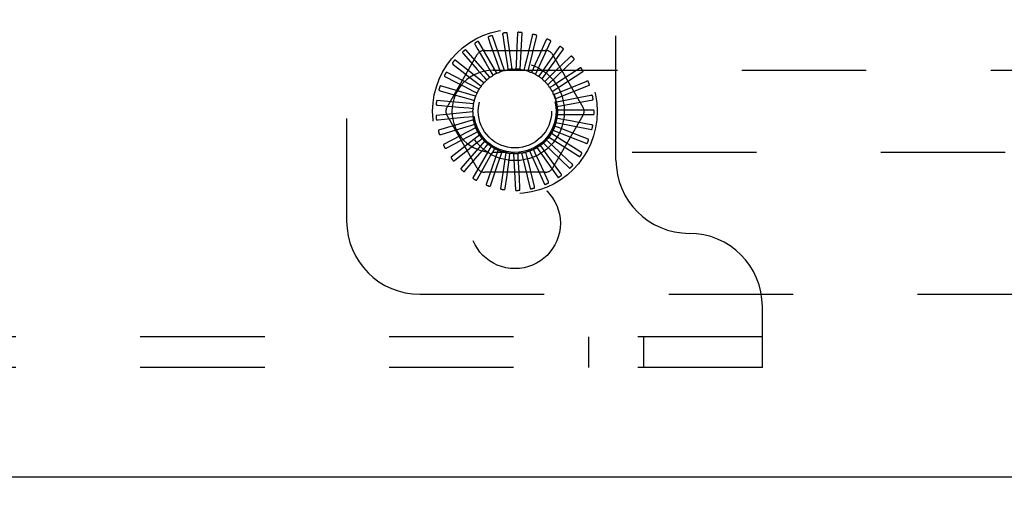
# Model space of a CAD drawing. Header units: inches. Extents: x 0 to 77.3, y 0 to 50.
# Tile 45 of 51: x 70.5 to 73.9, y 39.3 to 40.9. Entities that reach past the tile are written whole.
import ezdxf

# ---------------------------------------------------------------- set-up
doc = ezdxf.new("R2010")
doc.units = ezdxf.units.IN
doc.header["$LTSCALE"] = 4.25
doc.header["$MEASUREMENT"] = 0
doc.linetypes.add('HIDDEN', pattern=[0.2, 0.1, -0.1])
doc.layers.get('0').update_dxf_attribs({"linetype": 'CONTINUOUS'})
doc.layers.add('DEFAULT_2', color=8, linetype='HIDDEN')
doc.layers.add('DIMENSIONS', color=7, linetype='CONTINUOUS')
doc.styles.get("Standard").update_dxf_attribs({"font": 'arial.ttf'})
doc.dimstyles.new('DIMSTYLE_1', dxfattribs={"dimtxt": 0.340909, "dimasz": 0.454545, "dimexe": 0.09, "dimexo": 0.07, "dimgap": 0.0375, "dimtad": 0, "dimtih": 1, "dimtoh": 1, "dimzin": 4, "dimdsep": 46, "dimtxsty": 'Standard', "dimblk": '_FILLED', "dimblk1": '_FILLED', "dimblk2": '_FILLED', "dimcen": 0.09, "dimadec": 3, "dimazin": 1, "dimtfac": 1, "dimtdec": 3, "dimtofl": 0, "dimtmove": 0, "dimatfit": 3, "dimldrblk": '_FILLED', "dimfxl": 0, "dimtolj": 1, "dimtzin": 4, "dimarcsym": 0})

# ---------------------------------------------------------------- blocks, each defined once
blk = doc.blocks.new('_FILLED')
at = {"color": 0, "linetype": 'ByBlock'}
blk.add_solid([(0, 0), (-1, 0.2), (-1, -0.2)], dxfattribs=at)
blk = doc.blocks.new('*D10')
at = {"layer": 'DIMENSIONS', "color": 2, "linetype": 'Continuous'}
for p, q in [((65.556, 42.1049), (76.4932, 42.1049)), ((76.0841, 42.1049), (76.0841, 41.0708)), ((76.0841, 39.3549), (76.0841, 40.389)), ((75.421, 39.3549), (76.4932, 39.3549))]:
    blk.add_line(p, q, dxfattribs=at)
at = {"layer": 'DIMENSIONS', "color": 2, "linetype": 'Continuous', "xscale": 0.4545454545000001, "yscale": 0.4545454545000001, "zscale": 0.4545454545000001}
for p, rotation in [((76.0841, 42.1049), 90), ((76.0841, 39.3549), 270)]:
    blk.add_blockref('_FILLED', p, dxfattribs=dict(at, rotation=rotation))
at = {"layer": 'DIMENSIONS', "color": 2, "linetype": 'Continuous', "insert": (76.0841, 40.9004), "char_height": 0.34091, "width": 0.926411, "attachment_point": 2, "line_spacing_factor": 0.9}
blk.add_mtext('2.75', dxfattribs=at)
blk = doc.blocks.new('*D12')
at = {"layer": 'DIMENSIONS', "color": 2, "linetype": 'Continuous'}
for p, q in [((65.2378, 41.7867), (65.2378, 37.3327)), ((75.2378, 39.1797), (75.2378, 37.3327)), ((65.2378, 37.7418), (69.4717, 37.7418)), ((75.2378, 37.7418), (71.0039, 37.7418))]:
    blk.add_line(p, q, dxfattribs=at)
at = {"layer": 'DIMENSIONS', "color": 2, "linetype": 'Continuous', "xscale": 0.4545454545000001, "yscale": 0.4545454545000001, "zscale": 0.4545454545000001, "rotation": 180}
blk.add_blockref('_FILLED', (65.2378, 37.7418), dxfattribs=at)
at = {"layer": 'DIMENSIONS', "color": 2, "linetype": 'Continuous', "xscale": 0.4545454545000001, "yscale": 0.4545454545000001, "zscale": 0.4545454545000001}
blk.add_blockref('_FILLED', (75.2378, 37.7418), dxfattribs=at)
at = {"layer": 'DIMENSIONS', "color": 2, "linetype": 'Continuous', "insert": (70.2378, 37.9123), "char_height": 0.34091, "width": 1.191281, "attachment_point": 2, "line_spacing_factor": 0.9}
blk.add_mtext('10.00', dxfattribs=at)

msp = doc.modelspace()

# ---------------------------------------------------------------- linework, layer by layer
at = {"color": 3, "linetype": 'Continuous'}
msp.add_line((75.162798, 39.354909), (55.312798, 39.354909), dxfattribs=at)
at = {"layer": 'DEFAULT_2', "color": 8, "linetype": 'HIDDEN'}
for p, q in [((71.662798, 43.979909), (71.662798, 40.229909)), ((72.582798, 40.437909), (72.582798, 43.771909)), ((72.195852, 40.866156), (72.198624, 40.847813)), ((72.228647, 40.74887), (72.210862, 40.872566)), ((72.246051, 40.869373), (72.245302, 40.850837)), ((72.256057, 40.748), (72.262003, 40.872827)), ((72.101761, 40.831852), (72.111152, 40.815854)), ((72.175797, 40.735156), (72.113313, 40.843383)), ((72.147168, 40.853496), (72.153362, 40.83601)), ((72.153362, 40.83601), (72.171229, 40.785532)), ((72.201567, 40.744536), (72.160694, 40.862632)), ((72.198624, 40.847813), (72.206616, 40.794866)), ((72.245302, 40.850837), (72.243129, 40.797335)), ((72.282807, 40.741958), (72.312269, 40.863405)), ((72.295952, 40.863032), (72.283458, 40.809884)), ((72.30793, 40.730964), (72.359844, 40.844639)), ((72.343751, 40.847361), (72.321425, 40.797539)), ((72.005655, 40.619492), (72.109096, 40.798659)), ((72.06127, 40.802006), (72.085534, 40.774405)), ((72.152268, 40.721069), (72.070431, 40.815514)), ((72.111152, 40.815854), (72.138249, 40.76967)), ((72.134356, 40.813242), (72.341239, 40.813242)), ((72.330519, 40.715413), (72.403008, 40.81721)), ((72.387721, 40.822928), (72.346316, 40.763906)), ((72.366499, 40.798659), (72.46994, 40.619492)), ((72.027159, 40.765036), (72.056209, 40.742526)), ((72.131831, 40.702783), (72.033598, 40.780034)), ((72.085534, 40.774405), (72.108867, 40.747853)), ((72.138249, 40.76967), (72.155441, 40.740342)), ((72.171229, 40.785532), (72.18256, 40.753481)), ((72.206616, 40.794866), (72.211676, 40.76125)), ((72.243129, 40.797335), (72.241735, 40.763368)), ((72.349756, 40.695868), (72.440201, 40.782107)), ((72.426272, 40.790615), (72.374445, 40.740495)), ((72.115223, 40.68096), (72.004146, 40.738224)), ((72.056209, 40.742526), (72.084144, 40.72087)), ((72.108867, 40.747853), (72.131298, 40.722309)), ((72.155441, 40.740342), (72.162638, 40.728033)), ((72.162798, 40.745409), (74.762798, 40.745409)), ((72.18256, 40.753481), (72.187298, 40.740032)), ((72.211676, 40.76125), (72.213782, 40.747147)), ((72.241735, 40.763368), (72.241135, 40.749122)), ((72.271653, 40.759759), (72.268367, 40.745884)), ((72.300347, 40.750554), (72.294494, 40.737551)), ((72.32678, 40.736084), (72.318572, 40.724424)), ((72.346316, 40.763906), (72.32678, 40.736084)), ((72.374445, 40.740495), (72.349997, 40.716874)), ((72.364947, 40.673036), (72.470078, 40.7406)), ((72.458011, 40.75159), (72.397635, 40.712184)), ((72.000661, 40.722279), (72.033446, 40.705673)), ((72.033446, 40.705673), (72.064975, 40.689695)), ((72.084144, 40.72087), (72.111005, 40.700032)), ((72.111005, 40.700032), (72.122261, 40.691279)), ((72.131298, 40.722309), (72.140695, 40.711584)), ((72.349997, 40.716874), (72.339731, 40.706977)), ((72.397635, 40.712184), (72.369159, 40.693617)), ((72.481791, 40.707264), (72.415049, 40.679996)), ((71.982734, 40.675279), (72.018069, 40.665178)), ((72.103045, 40.656389), (71.983138, 40.691596)), ((72.018069, 40.665178), (72.052053, 40.655456)), ((72.064975, 40.689695), (72.095294, 40.674317)), ((72.095294, 40.674317), (72.108004, 40.667853)), ((72.369159, 40.693617), (72.357206, 40.685842)), ((72.383573, 40.667153), (72.370364, 40.661781)), ((72.375543, 40.647742), (72.49156, 40.694188)), ((72.415049, 40.679996), (72.383573, 40.667153)), ((72.095738, 40.629956), (71.971335, 40.641835)), ((72.052053, 40.655456), (72.084733, 40.646094)), ((72.084733, 40.646094), (72.098437, 40.642152)), ((72.392718, 40.63844), (72.378732, 40.635665)), ((72.38116, 40.620899), (72.50387, 40.64455)), ((72.426056, 40.645094), (72.392718, 40.63844)), ((72.460717, 40.652025), (72.426056, 40.645094)), ((72.496752, 40.659238), (72.460717, 40.652025)), ((72.093565, 40.602618), (71.969162, 40.590739)), ((71.974026, 40.625737), (72.010634, 40.622505)), ((72.010634, 40.622505), (72.045843, 40.61939)), ((72.045843, 40.61939), (72.079705, 40.616382)), ((72.079705, 40.616382), (72.093907, 40.615105)), ((72.396265, 40.608515), (72.382006, 40.608437)), ((72.430259, 40.60874), (72.396265, 40.608515)), ((72.483804, 40.609115), (72.430259, 40.60874)), ((72.502355, 40.609249), (72.483804, 40.609115)), ((71.974851, 40.575441), (72.029161, 40.581017)), ((72.096604, 40.575364), (71.976698, 40.540156)), ((72.109096, 40.411159), (72.005655, 40.590326)), ((72.080391, 40.586256), (72.094578, 40.587689)), ((72.46994, 40.590326), (72.366499, 40.411159)), ((72.376833, 40.566472), (72.499544, 40.542821)), ((72.394083, 40.57846), (72.380067, 40.581082)), ((72.381595, 40.593479), (72.506564, 40.593479)), ((72.427506, 40.572247), (72.394083, 40.57846)), ((72.480155, 40.562482), (72.427506, 40.572247)), ((71.985179, 40.526211), (72.037453, 40.541965)), ((72.104748, 40.549177), (71.993671, 40.491913)), ((72.086765, 40.556803), (72.100425, 40.560896)), ((72.098599, 40.52909), (72.111237, 40.535693)), ((72.113548, 40.533174), (72.113668, 40.532932)), ((72.373058, 40.522269), (72.361021, 40.529912)), ((72.367046, 40.540854), (72.483064, 40.494407)), ((72.386254, 40.549361), (72.372987, 40.554588)), ((72.417896, 40.536935), (72.386254, 40.549361)), ((72.467746, 40.517382), (72.417896, 40.536935)), ((72.498395, 40.559102), (72.480155, 40.562482)), ((72.004638, 40.479825), (72.052986, 40.505187)), ((72.117699, 40.525004), (72.019467, 40.447753)), ((72.134992, 40.503719), (72.053155, 40.409274)), ((72.115463, 40.504116), (72.126623, 40.512992)), ((72.333981, 40.497405), (72.424425, 40.411167)), ((72.354974, 40.498164), (72.344601, 40.507948)), ((72.352588, 40.517551), (72.457719, 40.449987)), ((72.401778, 40.504079), (72.373058, 40.522269)), ((72.447026, 40.475446), (72.401778, 40.504079)), ((72.485017, 40.510612), (72.467746, 40.517382)), ((72.032524, 40.437959), (72.075198, 40.472013)), ((72.156, 40.486092), (72.093516, 40.377865)), ((72.136749, 40.482786), (72.146028, 40.493613)), ((72.179965, 40.472759), (72.139091, 40.354663)), ((72.161687, 40.465869), (72.168749, 40.478257)), ((74.762798, 40.464409), (72.162798, 40.464409)), ((72.206019, 40.464202), (72.188234, 40.340505)), ((72.189376, 40.453978), (72.193966, 40.467478)), ((72.260591, 40.46247), (72.290054, 40.341024)), ((72.278662, 40.451759), (72.275225, 40.465598)), ((72.287136, 40.469358), (72.33905, 40.355682)), ((72.306908, 40.46226), (72.300913, 40.475198)), ((72.321234, 40.431431), (72.306908, 40.46226)), ((72.311898, 40.481145), (72.384387, 40.379348)), ((72.332655, 40.477917), (72.32432, 40.489487)), ((72.418743, 40.438189), (72.392481, 40.462878)), ((72.462703, 40.465529), (72.447026, 40.475446)), ((72.067829, 40.402128), (72.103288, 40.443643)), ((72.17847, 40.42178), (72.189376, 40.453978)), ((72.214199, 40.413861), (72.218815, 40.447542)), ((72.218815, 40.447542), (72.220767, 40.461667)), ((72.233223, 40.46073), (72.239169, 40.335903)), ((72.24894, 40.446793), (72.248183, 40.461032)), ((72.250782, 40.412848), (72.24894, 40.446793)), ((72.286895, 40.418776), (72.278662, 40.451759)), ((72.33614, 40.399381), (72.321234, 40.431431)), ((72.394791, 40.391924), (72.362806, 40.436171)), ((72.432261, 40.425484), (72.418743, 40.438189)), ((72.109277, 40.373626), (72.136238, 40.421101)), ((72.341239, 40.396576), (72.134356, 40.396576)), ((72.15537, 40.353483), (72.17847, 40.42178)), ((72.209412, 40.37884), (72.214199, 40.413861)), ((72.252709, 40.377553), (72.250782, 40.412848)), ((72.295467, 40.384484), (72.286895, 40.418776)), ((72.351646, 40.366062), (72.33614, 40.399381)), ((72.204443, 40.342427), (72.209412, 40.37884)), ((72.25472, 40.340858), (72.252709, 40.377553)), ((72.304387, 40.348832), (72.295467, 40.384484)), ((71.912798, 39.979909), (75.162798, 39.979909)), ((73.082798, 39.729909), (73.082798, 39.937909)), ((73.082798, 39.833909), (57.392798, 39.833909)), ((72.489048, 39.833909), (72.489048, 39.729909)), ((72.676548, 39.833909), (72.676548, 39.729909)), ((73.082798, 39.729909), (57.392798, 39.729909))]:
    msp.add_line(p, q, dxfattribs=at)
for points in [[(72.197708, 40.872189), (72.19726, 40.872076), (72.196869, 40.871892), (72.196536, 40.871633), (72.19626, 40.871314), (72.196044, 40.870949), (72.19588, 40.870538), (72.195762, 40.870085), (72.195686, 40.869596), (72.195647, 40.869076), (72.19564, 40.86853), (72.19566, 40.867964), (72.195704, 40.867378), (72.195767, 40.866775), (72.195852, 40.866156)], [(72.210862, 40.872566), (72.210805, 40.87273), (72.210713, 40.872871), (72.210581, 40.872989), (72.210421, 40.873088), (72.210241, 40.87317), (72.210045, 40.873238), (72.209837, 40.873294), (72.209617, 40.873339), (72.209385, 40.873376), (72.209144, 40.873404), (72.208892, 40.873426), (72.208632, 40.87344), (72.208363, 40.873448), (72.208086, 40.87345), (72.207799, 40.873446), (72.207501, 40.873436), (72.207191, 40.873419), (72.206869, 40.873396), (72.206533, 40.873365), (72.206183, 40.873326)], [(72.249016, 40.874946), (72.248555, 40.87492), (72.248136, 40.874813), (72.247759, 40.874622), (72.247428, 40.874361), (72.247147, 40.874043), (72.246908, 40.873671), (72.246707, 40.873248), (72.246539, 40.872782), (72.246403, 40.872279), (72.246293, 40.871745), (72.246205, 40.871185), (72.246137, 40.870601), (72.246085, 40.869997), (72.246051, 40.869373)], [(72.262003, 40.872827), (72.261979, 40.872998), (72.261915, 40.873155), (72.261808, 40.873295), (72.261669, 40.873423), (72.261508, 40.873537), (72.261328, 40.873641), (72.261134, 40.873735), (72.260927, 40.873821), (72.260706, 40.873901), (72.260474, 40.873975), (72.260232, 40.874044), (72.259979, 40.874107), (72.259717, 40.874166), (72.259444, 40.87422), (72.259162, 40.874271), (72.258867, 40.874317), (72.258561, 40.874359), (72.258239, 40.874397), (72.257901, 40.87443), (72.257547, 40.874458)], [(72.299917, 40.867943), (72.29946, 40.868004), (72.299029, 40.867979), (72.298623, 40.867863), (72.298248, 40.867669), (72.297912, 40.86741), (72.297607, 40.86709), (72.297329, 40.866713), (72.297077, 40.866287), (72.296848, 40.865819), (72.296638, 40.865315), (72.296446, 40.864782), (72.296269, 40.864221), (72.296104, 40.863638), (72.295952, 40.863032)], [(72.312269, 40.863405), (72.312278, 40.863577), (72.312245, 40.863743), (72.312166, 40.863901), (72.312054, 40.864052), (72.311918, 40.864195), (72.31176, 40.864331), (72.311588, 40.864461), (72.311401, 40.864584), (72.3112, 40.864705), (72.310986, 40.864821), (72.31076, 40.864934), (72.310524, 40.865045), (72.310278, 40.865152), (72.310021, 40.865257), (72.309753, 40.86536), (72.309472, 40.865461), (72.309173, 40.865562), (72.308871, 40.865659), (72.30858, 40.865745), (72.308296, 40.865824)], [(72.101242, 40.838144), (72.100868, 40.837872), (72.100573, 40.837556), (72.10036, 40.837192), (72.100222, 40.836793), (72.100158, 40.836373), (72.100158, 40.835931), (72.100217, 40.835467), (72.100329, 40.834984), (72.100486, 40.834487), (72.100682, 40.833978), (72.100911, 40.833459), (72.101169, 40.832932), (72.101452, 40.832396), (72.101761, 40.831852)], [(72.113313, 40.843383), (72.1132, 40.843513), (72.113062, 40.84361), (72.112896, 40.843671), (72.11271, 40.843703), (72.112513, 40.843712), (72.112305, 40.843702), (72.112091, 40.843677), (72.11187, 40.843637), (72.111642, 40.843585), (72.111406, 40.843522), (72.111165, 40.843448), (72.110918, 40.843365), (72.110666, 40.843273), (72.110407, 40.843171), (72.110142, 40.843061), (72.10987, 40.842941), (72.109588, 40.84281), (72.109298, 40.842669), (72.108998, 40.842515), (72.108689, 40.842349)], [(72.14785, 40.859772), (72.147431, 40.859576), (72.147082, 40.859322), (72.146804, 40.859004), (72.146593, 40.858639), (72.14645, 40.858239), (72.146367, 40.857805), (72.146337, 40.857338), (72.146355, 40.856843), (72.146415, 40.856325), (72.146512, 40.855788), (72.146638, 40.855236), (72.146792, 40.854668), (72.146968, 40.854089), (72.147168, 40.853496)], [(72.160694, 40.862632), (72.160608, 40.862782), (72.16049, 40.862903), (72.160339, 40.862994), (72.160163, 40.86306), (72.159971, 40.863107), (72.159765, 40.863136), (72.15955, 40.863152), (72.159325, 40.863155), (72.159091, 40.863147), (72.158848, 40.863129), (72.158597, 40.863103), (72.158339, 40.863068), (72.158074, 40.863025), (72.157801, 40.862974), (72.15752, 40.862916), (72.157229, 40.862849), (72.156923, 40.862773), (72.156616, 40.862691), (72.156324, 40.862606), (72.15604, 40.862518)], [(72.348575, 40.851433), (72.348137, 40.85158), (72.347709, 40.851637), (72.347288, 40.851599), (72.346883, 40.85148), (72.346504, 40.85129), (72.346144, 40.851033), (72.3458, 40.850715), (72.345472, 40.850345), (72.345158, 40.849929), (72.344857, 40.849473), (72.344567, 40.848986), (72.344287, 40.848469), (72.344015, 40.847928), (72.343751, 40.847361)], [(72.359844, 40.844639), (72.359885, 40.844807), (72.359884, 40.844976), (72.359837, 40.845147), (72.359755, 40.845316), (72.359649, 40.845482), (72.35952, 40.845646), (72.359375, 40.845805), (72.359214, 40.845962), (72.35904, 40.846118), (72.358852, 40.846273), (72.358652, 40.846427), (72.358441, 40.84658), (72.358219, 40.846732), (72.357987, 40.846884), (72.357743, 40.847035), (72.357487, 40.847188), (72.357217, 40.847341), (72.356934, 40.847496), (72.356635, 40.847651), (72.35632, 40.847807)], [(72.05957, 40.808085), (72.059254, 40.807748), (72.059024, 40.807382), (72.058884, 40.806984), (72.058824, 40.806566), (72.05884, 40.806142), (72.058924, 40.805708), (72.05907, 40.805263), (72.059271, 40.804811), (72.059519, 40.804352), (72.059808, 40.80389), (72.060131, 40.803423), (72.060485, 40.802954), (72.060864, 40.802482), (72.06127, 40.802006)], [(72.070431, 40.815514), (72.070295, 40.815621), (72.070141, 40.81569), (72.069967, 40.815718), (72.069779, 40.815715), (72.069583, 40.815687), (72.069381, 40.815637), (72.069176, 40.815572), (72.068966, 40.815491), (72.068752, 40.815397), (72.068533, 40.81529), (72.06831, 40.815172), (72.068083, 40.815044), (72.067853, 40.814905), (72.067618, 40.814757), (72.067379, 40.814598), (72.067134, 40.814428), (72.066882, 40.814248), (72.066624, 40.814054), (72.066356, 40.813844), (72.066081, 40.81362)], [(72.283458, 40.809884), (72.275514, 40.776139), (72.271653, 40.759759)], [(72.393228, 40.826013), (72.392826, 40.826241), (72.392416, 40.826378), (72.391996, 40.82642), (72.391576, 40.82638), (72.391167, 40.826264), (72.390765, 40.82608), (72.390367, 40.825834), (72.389975, 40.825532), (72.389588, 40.825183), (72.389207, 40.824793), (72.38883, 40.824369), (72.388457, 40.823915), (72.388087, 40.823435), (72.387721, 40.822928)], [(72.403008, 40.81721), (72.40308, 40.817367), (72.403111, 40.817533), (72.403097, 40.817709), (72.403049, 40.817891), (72.402975, 40.818074), (72.40288, 40.818259), (72.402768, 40.818443), (72.40264, 40.818628), (72.402498, 40.818814), (72.402343, 40.819002), (72.402175, 40.819191), (72.401997, 40.819381), (72.401808, 40.819572), (72.401609, 40.819765), (72.401398, 40.81996), (72.401175, 40.820158), (72.400936, 40.820363), (72.400691, 40.820565), (72.400452, 40.820755), (72.400216, 40.820935)], [(72.02434, 40.770684), (72.024093, 40.770293), (72.023937, 40.76989), (72.023874, 40.769472), (72.023895, 40.769051), (72.023991, 40.768638), (72.024155, 40.768227), (72.024383, 40.767818), (72.024665, 40.767412), (72.024996, 40.767009), (72.025367, 40.766609), (72.025772, 40.766212), (72.026209, 40.765818), (72.02667, 40.765426), (72.027159, 40.765036)], [(72.033598, 40.780034), (72.033445, 40.780113), (72.03328, 40.780152), (72.033104, 40.780147), (72.03292, 40.780107), (72.032733, 40.780043), (72.032544, 40.779956), (72.032355, 40.779853), (72.032164, 40.779734), (72.031971, 40.779601), (72.031777, 40.779455), (72.03158, 40.779297), (72.031381, 40.779127), (72.031182, 40.778948), (72.030979, 40.778758), (72.030774, 40.778557), (72.030566, 40.778344), (72.03035, 40.778114), (72.030136, 40.777879), (72.029936, 40.77765), (72.029746, 40.777424)], [(72.321425, 40.797539), (72.307238, 40.765907), (72.300347, 40.750554)], [(72.432263, 40.792602), (72.431911, 40.792902), (72.431535, 40.793114), (72.43113, 40.793235), (72.43071, 40.793275), (72.430287, 40.793239), (72.429858, 40.793134), (72.42942, 40.792967), (72.428978, 40.792745), (72.428532, 40.792476), (72.428084, 40.792165), (72.427633, 40.79182), (72.427181, 40.791444), (72.426727, 40.791043), (72.426272, 40.790615)], [(72.440201, 40.782107), (72.440301, 40.782248), (72.440363, 40.782405), (72.440382, 40.78258), (72.44037, 40.782768), (72.440332, 40.782962), (72.440273, 40.783162), (72.440198, 40.783363), (72.440108, 40.783569), (72.440003, 40.783779), (72.439886, 40.783992), (72.439758, 40.78421), (72.439619, 40.78443), (72.43947, 40.784654), (72.43931, 40.784881), (72.43914, 40.785112), (72.438959, 40.785349), (72.438766, 40.785592), (72.43856, 40.78584), (72.43834, 40.786096), (72.438105, 40.786359)], [(72.004146, 40.738224), (72.00398, 40.738273), (72.003811, 40.73828), (72.003639, 40.738241), (72.003466, 40.738168), (72.003294, 40.738069), (72.003125, 40.737948), (72.002959, 40.737811), (72.002795, 40.737658), (72.00263, 40.737491), (72.002467, 40.737311), (72.002303, 40.737118), (72.002141, 40.736915), (72.001978, 40.736701), (72.001816, 40.736476), (72.001653, 40.736239), (72.001488, 40.735991), (72.001322, 40.735729), (72.001154, 40.735453), (72.000985, 40.735161), (72.000814, 40.734854)], [(72.175797, 40.735156), (72.17789, 40.735921), (72.179991, 40.736653), (72.182101, 40.737352), (72.184219, 40.738018)], [(72.187298, 40.740032), (72.186872, 40.739579), (72.186407, 40.739172), (72.185897, 40.738805), (72.185357, 40.738487), (72.1848, 40.738226), (72.184219, 40.738018)], [(72.201567, 40.744536), (72.203767, 40.744891), (72.205969, 40.745212), (72.208172, 40.745499), (72.210378, 40.745753)], [(72.213782, 40.747147), (72.213278, 40.746784), (72.212745, 40.746471), (72.212175, 40.746207), (72.211585, 40.745997), (72.210988, 40.745846), (72.210378, 40.745753)], [(72.228647, 40.74887), (72.230874, 40.748802), (72.233096, 40.7487), (72.235315, 40.748565), (72.237529, 40.748397)], [(72.241135, 40.749122), (72.240571, 40.74886), (72.239988, 40.748654), (72.239379, 40.748503), (72.23876, 40.748408), (72.238145, 40.748373), (72.237529, 40.748397)], [(72.256057, 40.748), (72.258231, 40.747512), (72.260394, 40.746991), (72.262547, 40.746439), (72.264689, 40.745855)], [(72.268367, 40.745884), (72.267764, 40.745734), (72.267152, 40.745642), (72.266526, 40.745609), (72.2659, 40.745633), (72.265289, 40.745715), (72.264689, 40.745854)], [(72.282807, 40.741958), (72.284849, 40.741068), (72.286875, 40.740147), (72.288884, 40.739198), (72.290877, 40.738218)], [(72.294494, 40.737551), (72.293874, 40.737518), (72.293256, 40.737543), (72.292634, 40.737629), (72.292024, 40.737772), (72.29144, 40.737968), (72.290877, 40.738218)], [(72.30793, 40.730964), (72.309767, 40.729702), (72.311582, 40.728415), (72.313375, 40.727103), (72.315147, 40.725764)], [(72.46427, 40.752407), (72.463981, 40.752768), (72.463652, 40.753047), (72.463278, 40.753243), (72.462872, 40.753362), (72.46245, 40.753406), (72.462009, 40.753385), (72.461548, 40.753304), (72.461071, 40.75317), (72.460582, 40.752989), (72.460083, 40.752769), (72.459576, 40.752516), (72.459061, 40.752232), (72.458539, 40.751924), (72.458011, 40.75159)], [(72.470078, 40.7406), (72.470203, 40.740719), (72.470293, 40.740861), (72.470346, 40.74103), (72.470369, 40.741217), (72.470369, 40.741415), (72.470349, 40.741622), (72.470313, 40.741834), (72.470263, 40.742053), (72.470201, 40.742279), (72.470126, 40.742511), (72.470041, 40.742748), (72.469946, 40.742991), (72.469842, 40.743239), (72.469728, 40.743492), (72.469605, 40.743751), (72.469472, 40.744018), (72.469329, 40.744293), (72.469174, 40.744576), (72.469005, 40.74487), (72.468823, 40.745174)], [(71.996824, 40.727291), (71.996656, 40.72686), (71.996579, 40.726435), (71.996596, 40.726013), (71.996696, 40.725603), (71.996868, 40.725216), (71.997108, 40.724844), (71.997409, 40.724485), (71.997763, 40.724139), (71.998164, 40.723806), (71.998604, 40.723484), (71.999077, 40.723171), (71.99958, 40.722867), (72.000107, 40.722569), (72.000661, 40.722279)], [(72.131831, 40.702783), (72.133489, 40.704271), (72.135168, 40.705731), (72.136867, 40.707164), (72.138585, 40.70857)], [(72.140695, 40.711584), (72.140468, 40.711005), (72.140187, 40.710454), (72.139851, 40.709924), (72.139468, 40.709428), (72.139047, 40.708979), (72.138585, 40.70857)], [(72.152268, 40.721069), (72.154179, 40.722216), (72.156103, 40.723332), (72.158042, 40.724418), (72.159996, 40.725473)], [(72.162638, 40.728033), (72.162305, 40.727508), (72.161926, 40.727019), (72.161495, 40.726563), (72.161025, 40.726149), (72.160527, 40.725787), (72.159996, 40.725473)], [(72.318572, 40.724424), (72.317957, 40.724509), (72.317355, 40.724651), (72.316761, 40.724853), (72.316189, 40.725108), (72.315652, 40.725411), (72.315147, 40.725764)], [(72.330519, 40.715413), (72.332084, 40.713827), (72.333622, 40.71222), (72.335135, 40.710591), (72.336621, 40.708941)], [(72.339731, 40.706977), (72.339143, 40.707177), (72.338578, 40.707431), (72.338033, 40.707741), (72.33752, 40.7081), (72.337051, 40.708499), (72.336621, 40.708941)], [(72.488092, 40.706882), (72.487876, 40.707291), (72.487606, 40.707627), (72.487275, 40.70789), (72.4869, 40.708083), (72.486494, 40.708207), (72.486056, 40.708269), (72.485588, 40.708277), (72.485095, 40.708236), (72.484581, 40.708151), (72.484049, 40.708029), (72.483503, 40.707876), (72.482944, 40.707696), (72.482373, 40.707492), (72.481791, 40.707264)], [(72.49156, 40.694188), (72.491705, 40.694281), (72.491821, 40.694404), (72.491905, 40.69456), (72.491963, 40.694739), (72.492, 40.694933), (72.492019, 40.69514), (72.492025, 40.695356), (72.492017, 40.69558), (72.491998, 40.695814), (72.491969, 40.696055), (72.49193, 40.696305), (72.491883, 40.696561), (72.491828, 40.696824), (72.491764, 40.697094), (72.491692, 40.697372), (72.491612, 40.697659), (72.491521, 40.697962), (72.491425, 40.698264), (72.491327, 40.698551), (72.491226, 40.698829)], [(71.978018, 40.679474), (71.977934, 40.67902), (71.977939, 40.678588), (71.978036, 40.678177), (71.978212, 40.677793), (71.978454, 40.677445), (71.97876, 40.677126), (71.979123, 40.67683), (71.979536, 40.676558), (71.979993, 40.676307), (71.980486, 40.676074), (71.98101, 40.675856), (71.981561, 40.675652), (71.982135, 40.67546), (71.982734, 40.675279)], [(71.983138, 40.691596), (71.982966, 40.691613), (71.982799, 40.691588), (71.982637, 40.691517), (71.982481, 40.691412), (71.982332, 40.691283), (71.982188, 40.691132), (71.982051, 40.690966), (71.981918, 40.690785), (71.981789, 40.690589), (71.981662, 40.690381), (71.981538, 40.690162), (71.981417, 40.689931), (71.981298, 40.68969), (71.981181, 40.689438), (71.981066, 40.689175), (71.980951, 40.6889), (71.980836, 40.688607), (71.980725, 40.688309), (71.980624, 40.688022), (71.980531, 40.68774)], [(72.103045, 40.656389), (72.104032, 40.658386), (72.105048, 40.660366), (72.106092, 40.662327), (72.107165, 40.664271)], [(72.108004, 40.667853), (72.108007, 40.667232), (72.107952, 40.666616), (72.107837, 40.665999), (72.107666, 40.665396), (72.107442, 40.664822), (72.107165, 40.664271)], [(72.115223, 40.68096), (72.11657, 40.682735), (72.117942, 40.684487), (72.119338, 40.686215), (72.12076, 40.687921)], [(72.122261, 40.691279), (72.122148, 40.690668), (72.121977, 40.690074), (72.121747, 40.68949), (72.121465, 40.688931), (72.121136, 40.688409), (72.12076, 40.687921)], [(72.349756, 40.695868), (72.350991, 40.694017), (72.352198, 40.692148), (72.353375, 40.690262), (72.354523, 40.688359)], [(72.357206, 40.685842), (72.356666, 40.686149), (72.356159, 40.686505), (72.355683, 40.686913), (72.355247, 40.687363), (72.354862, 40.687843), (72.354523, 40.688359)], [(72.364947, 40.673036), (72.365811, 40.670982), (72.366642, 40.668918), (72.36744, 40.666844), (72.368207, 40.66476)], [(72.370364, 40.661781), (72.369892, 40.662185), (72.369463, 40.66263), (72.369072, 40.663121), (72.368729, 40.663646), (72.368442, 40.66419), (72.368207, 40.66476)], [(71.971335, 40.641835), (71.971162, 40.641819), (71.971003, 40.641763), (71.970858, 40.641662), (71.970724, 40.64153), (71.970602, 40.641375), (71.97049, 40.641199), (71.970386, 40.64101), (71.97029, 40.640807), (71.9702, 40.640591), (71.970115, 40.640363), (71.970035, 40.640124), (71.96996, 40.639874), (71.969889, 40.639615), (71.969821, 40.639346), (71.969758, 40.639066), (71.969697, 40.638774), (71.96964, 40.638469), (71.969587, 40.638151), (71.969538, 40.637818), (71.969494, 40.63747)], [(72.095738, 40.629956), (72.096329, 40.632104), (72.096951, 40.63424), (72.097605, 40.636364), (72.098291, 40.638476)], [(72.098437, 40.642152), (72.098558, 40.641542), (72.098621, 40.640927), (72.098624, 40.6403), (72.09857, 40.639675), (72.098459, 40.63907), (72.098291, 40.638476)], [(72.375543, 40.647742), (72.376002, 40.645562), (72.376427, 40.643378), (72.376819, 40.64119), (72.377177, 40.638999)], [(72.378732, 40.635665), (72.378345, 40.636151), (72.378007, 40.636669), (72.377717, 40.637225), (72.377479, 40.637805), (72.3773, 40.638394), (72.377177, 40.638999)], [(72.502867, 40.65767), (72.502733, 40.658113), (72.502531, 40.658494), (72.502256, 40.658815), (72.501924, 40.659076), (72.501549, 40.659274), (72.501131, 40.659418), (72.500673, 40.659514), (72.500181, 40.659567), (72.49966, 40.659581), (72.499114, 40.659562), (72.498549, 40.659516), (72.497966, 40.659444), (72.497367, 40.659352), (72.496752, 40.659238)], [(72.50387, 40.64455), (72.504031, 40.644614), (72.504168, 40.644713), (72.504279, 40.64485), (72.50437, 40.645015), (72.504443, 40.645198), (72.504502, 40.645398), (72.504548, 40.645608), (72.504582, 40.64583), (72.504608, 40.646063), (72.504625, 40.646306), (72.504635, 40.646558), (72.504637, 40.646819), (72.504632, 40.647088), (72.504621, 40.647365), (72.504603, 40.647651), (72.504579, 40.647948), (72.504548, 40.648257), (72.504509, 40.648578), (72.504462, 40.648911), (72.504406, 40.649257)], [(71.9686, 40.628965), (71.968605, 40.628502), (71.968691, 40.628078), (71.968864, 40.627693), (71.969109, 40.627349), (71.969413, 40.627053), (71.969774, 40.626797), (71.970186, 40.626576), (71.970644, 40.626387), (71.971139, 40.626227), (71.971668, 40.626091), (71.972223, 40.625977), (71.972803, 40.625881), (71.973404, 40.625801), (71.974026, 40.625737)], [(72.093565, 40.602618), (72.093738, 40.60484), (72.093946, 40.607055), (72.094186, 40.609264), (72.09446, 40.611468)], [(72.093907, 40.615105), (72.094142, 40.614529), (72.094319, 40.613937), (72.094442, 40.613321), (72.094506, 40.612698), (72.094512, 40.612082), (72.09446, 40.611468)], [(72.38116, 40.620899), (72.381198, 40.618672), (72.381202, 40.616447), (72.381173, 40.614224), (72.38111, 40.612005)], [(72.382006, 40.608437), (72.381717, 40.608988), (72.381484, 40.609561), (72.381304, 40.610162), (72.38118, 40.610776), (72.381116, 40.611388), (72.38111, 40.612005)], [(72.508062, 40.606552), (72.508014, 40.607012), (72.507888, 40.607425), (72.507679, 40.607792), (72.507402, 40.608111), (72.507071, 40.608376), (72.506688, 40.608597), (72.506257, 40.608778), (72.505783, 40.608923), (72.505275, 40.609035), (72.504735, 40.60912), (72.504172, 40.609181), (72.503585, 40.609221), (72.50298, 40.609244), (72.502355, 40.609249)], [(72.506564, 40.593479), (72.506733, 40.593511), (72.506886, 40.593582), (72.507021, 40.593695), (72.507142, 40.593839), (72.507248, 40.594005), (72.507343, 40.59419), (72.507428, 40.594387), (72.507504, 40.594598), (72.507574, 40.594821), (72.507637, 40.595055), (72.507694, 40.5953), (72.507745, 40.595555), (72.507791, 40.595819), (72.507833, 40.596093), (72.507869, 40.596377), (72.507902, 40.596672), (72.50793, 40.596986), (72.507953, 40.5973), (72.507968, 40.597596), (72.507977, 40.597878)], [(71.969162, 40.590739), (71.968996, 40.590691), (71.968851, 40.590606), (71.968727, 40.590481), (71.968621, 40.590326), (71.96853, 40.590151), (71.968453, 40.589958), (71.968387, 40.589753), (71.968332, 40.589536), (71.968284, 40.589307), (71.968244, 40.589068), (71.96821, 40.588818), (71.968183, 40.588559), (71.968162, 40.588292), (71.968147, 40.588016), (71.968137, 40.58773), (71.968133, 40.587433), (71.968135, 40.587119), (71.968142, 40.586802), (71.968156, 40.586491), (71.968175, 40.586184)], [(71.968913, 40.577582), (71.969005, 40.57713), (71.969169, 40.576731), (71.969412, 40.576385), (71.969718, 40.576094), (71.970072, 40.575861), (71.970475, 40.575678), (71.970922, 40.575539), (71.971407, 40.57544), (71.971924, 40.575376), (71.972469, 40.575343), (71.973036, 40.575336), (71.973623, 40.575352), (71.974228, 40.575386), (71.974851, 40.575441)], [(72.029161, 40.581017), (72.063649, 40.584547), (72.080391, 40.586256)], [(72.094578, 40.587689), (72.094917, 40.587168), (72.095204, 40.58662), (72.09544, 40.586039), (72.095622, 40.585439), (72.095744, 40.584836), (72.095809, 40.584223)], [(72.096604, 40.575364), (72.096355, 40.577578), (72.096139, 40.579792), (72.095957, 40.582007), (72.095809, 40.584223)], [(72.376833, 40.566472), (72.376041, 40.564389), (72.375218, 40.562322), (72.374365, 40.56027), (72.373481, 40.558233)], [(72.380067, 40.581082), (72.379889, 40.581677), (72.379768, 40.582284), (72.379705, 40.582908), (72.379699, 40.583534), (72.379752, 40.584148), (72.379863, 40.584755)], [(72.381595, 40.593479), (72.381211, 40.591284), (72.380794, 40.589099), (72.380345, 40.586922), (72.379863, 40.584755)], [(71.976698, 40.540156), (71.976544, 40.540077), (71.976417, 40.539965), (71.976319, 40.539818), (71.976244, 40.539645), (71.976189, 40.539456), (71.97615, 40.539252), (71.976124, 40.539038), (71.97611, 40.538813), (71.976107, 40.538579), (71.976113, 40.538336), (71.976128, 40.538084), (71.97615, 40.537824), (71.97618, 40.537557), (71.976218, 40.537282), (71.976263, 40.536999), (71.976316, 40.536705), (71.976377, 40.536396), (71.976445, 40.536086), (71.976515, 40.53579), (71.97659, 40.535503)], [(72.037453, 40.541965), (72.07065, 40.551957), (72.086765, 40.556803)], [(72.052986, 40.505187), (72.083691, 40.521281), (72.098599, 40.52909)], [(72.100425, 40.560896), (72.100856, 40.560449), (72.101242, 40.559965), (72.101584, 40.559439), (72.101876, 40.558884), (72.10211, 40.558315), (72.102289, 40.557725)], [(72.104748, 40.549177), (72.104083, 40.551303), (72.103452, 40.553437), (72.102854, 40.555577), (72.102289, 40.557725)], [(72.111237, 40.535693), (72.111708, 40.535365), (72.112146, 40.534998), (72.112555, 40.534589), (72.112928, 40.534146), (72.113258, 40.533675), (72.113548, 40.533174)], [(72.117699, 40.525004), (72.116994, 40.526308), (72.116302, 40.52762), (72.115623, 40.528938), (72.114958, 40.530263), (72.114306, 40.531594), (72.113668, 40.532932)], [(72.361021, 40.529912), (72.361076, 40.530531), (72.361189, 40.531139), (72.361363, 40.531742), (72.361591, 40.532326), (72.361867, 40.532876), (72.362196, 40.533398)], [(72.367046, 40.540854), (72.365874, 40.538959), (72.364675, 40.537085), (72.363449, 40.535231), (72.362196, 40.533398)], [(72.372987, 40.554588), (72.372924, 40.555206), (72.37292, 40.555824), (72.372976, 40.556449), (72.37309, 40.557066), (72.373258, 40.557658), (72.373481, 40.558233)], [(72.503489, 40.555375), (72.503529, 40.555835), (72.503483, 40.556264), (72.503347, 40.556664), (72.503136, 40.55703), (72.502861, 40.557353), (72.502527, 40.557643), (72.502137, 40.557902), (72.5017, 40.558134), (72.501222, 40.55834), (72.500708, 40.558525), (72.500166, 40.558692), (72.499598, 40.558843), (72.499008, 40.55898), (72.498395, 40.559102)], [(72.499544, 40.542821), (72.499717, 40.542821), (72.499881, 40.542862), (72.500035, 40.542948), (72.500181, 40.543067), (72.500317, 40.54321), (72.500445, 40.543374), (72.500566, 40.543552), (72.500681, 40.543745), (72.500791, 40.543952), (72.500898, 40.544171), (72.501, 40.544401), (72.501099, 40.544643), (72.501194, 40.544894), (72.501287, 40.545155), (72.501377, 40.545428), (72.501465, 40.545713), (72.50155, 40.546011), (72.501634, 40.546323), (72.501714, 40.546651), (72.501792, 40.546995)], [(71.978943, 40.52719), (71.979119, 40.526763), (71.979356, 40.526402), (71.97966, 40.526108), (71.980016, 40.525881), (71.980408, 40.525719), (71.980838, 40.525615), (71.981303, 40.525563), (71.981798, 40.525557), (71.982318, 40.525593), (71.982859, 40.525664), (71.983417, 40.525764), (71.983991, 40.52589), (71.984578, 40.526039), (71.985179, 40.526211)], [(72.075198, 40.472013), (72.102303, 40.493628), (72.115463, 40.504116)], [(72.126623, 40.512992), (72.12719, 40.512738), (72.127728, 40.512432), (72.128241, 40.51207), (72.128718, 40.511664), (72.129147, 40.511222), (72.129533, 40.510741)], [(72.134992, 40.503719), (72.133585, 40.505446), (72.132207, 40.507192), (72.130856, 40.508957), (72.129533, 40.510741)], [(72.333981, 40.497405), (72.332189, 40.496082), (72.330379, 40.494788), (72.328551, 40.493522), (72.326707, 40.492286)], [(72.344601, 40.507948), (72.344774, 40.508549), (72.345, 40.509125), (72.34528, 40.509677), (72.345611, 40.510201), (72.345988, 40.51069), (72.346414, 40.511148)], [(72.352588, 40.517551), (72.351078, 40.515912), (72.349546, 40.514299), (72.347991, 40.512711), (72.346414, 40.511148)], [(72.392481, 40.462878), (72.367229, 40.486631), (72.354974, 40.498164)], [(72.483064, 40.494407), (72.483233, 40.494374), (72.483402, 40.494384), (72.48357, 40.494439), (72.483735, 40.494528), (72.483896, 40.494643), (72.484053, 40.494779), (72.484206, 40.494931), (72.484355, 40.495099), (72.484503, 40.495281), (72.484648, 40.495476), (72.484793, 40.495683), (72.484935, 40.495902), (72.485076, 40.49613), (72.485217, 40.49637), (72.485357, 40.49662), (72.485497, 40.496883), (72.485638, 40.497159), (72.485778, 40.49745), (72.48592, 40.497758), (72.486061, 40.498082)], [(72.489313, 40.505987), (72.489439, 40.506432), (72.489476, 40.506862), (72.489418, 40.507281), (72.48928, 40.507679), (72.489071, 40.508049), (72.488798, 40.508396), (72.488464, 40.508725), (72.488079, 40.509035), (72.487648, 40.509329), (72.487179, 40.509607), (72.486679, 40.509874), (72.486149, 40.510129), (72.485596, 40.510375), (72.485017, 40.510612)], [(71.993671, 40.491913), (71.993535, 40.491806), (71.993431, 40.491672), (71.993363, 40.491509), (71.993322, 40.491326), (71.993303, 40.491129), (71.993304, 40.490921), (71.993319, 40.490706), (71.993348, 40.490483), (71.993389, 40.490253), (71.993441, 40.490015), (71.993503, 40.48977), (71.993575, 40.489519), (71.993655, 40.489263), (71.993744, 40.489), (71.993841, 40.48873), (71.993949, 40.488452), (71.994065, 40.488165), (71.994193, 40.487868), (71.994332, 40.487561), (71.994483, 40.487244)], [(71.99833, 40.479606), (71.998583, 40.479219), (71.998884, 40.47891), (71.999239, 40.47868), (71.999631, 40.478523), (72.000047, 40.478439), (72.000488, 40.478418), (72.000955, 40.478455), (72.001442, 40.478543), (72.001946, 40.478677), (72.002464, 40.478849), (72.002993, 40.479052), (72.003533, 40.479285), (72.004081, 40.479542), (72.004638, 40.479825)], [(72.103288, 40.443643), (72.125812, 40.469996), (72.136749, 40.482786)], [(72.136238, 40.421101), (72.153368, 40.451241), (72.161687, 40.465869)], [(72.146028, 40.493613), (72.146632, 40.493471), (72.147218, 40.493272), (72.14779, 40.493014), (72.148336, 40.492706), (72.148841, 40.492353), (72.149311, 40.491954)], [(72.156, 40.486092), (72.154291, 40.487522), (72.152607, 40.488975), (72.150947, 40.490453), (72.149311, 40.491954)], [(72.168749, 40.478257), (72.16937, 40.478231), (72.169983, 40.478147), (72.170593, 40.478002), (72.171187, 40.477803), (72.17175, 40.477552), (72.172287, 40.477249)], [(72.179965, 40.472759), (72.178016, 40.473839), (72.176087, 40.474948), (72.174177, 40.476085), (72.172287, 40.477249)], [(72.193966, 40.467478), (72.19458, 40.467571), (72.195198, 40.467604), (72.195825, 40.467577), (72.196446, 40.467493), (72.197046, 40.467354), (72.19763, 40.467158)], [(72.206019, 40.464202), (72.203902, 40.464894), (72.201798, 40.465618), (72.199707, 40.466372), (72.19763, 40.467158)], [(72.220767, 40.461667), (72.221353, 40.461874), (72.221953, 40.462023), (72.222574, 40.462116), (72.223199, 40.462151), (72.223814, 40.462127), (72.224426, 40.462046)], [(72.233223, 40.46073), (72.231012, 40.46101), (72.228809, 40.461322), (72.226614, 40.461667), (72.224426, 40.462046)], [(72.248183, 40.461032), (72.24872, 40.461346), (72.249281, 40.461607), (72.249872, 40.461815), (72.25048, 40.461968), (72.251089, 40.462061), (72.251704, 40.462097)], [(72.260591, 40.46247), (72.258368, 40.462326), (72.256146, 40.462216), (72.253924, 40.462139), (72.251704, 40.462097)], [(72.275225, 40.465598), (72.275692, 40.466008), (72.276193, 40.466369), (72.276735, 40.466686), (72.277303, 40.466951), (72.277883, 40.467158), (72.278481, 40.467309)], [(72.287136, 40.469358), (72.28498, 40.468796), (72.282819, 40.468267), (72.280652, 40.467771), (72.278481, 40.467309)], [(72.300913, 40.475198), (72.301294, 40.475689), (72.301718, 40.476139), (72.30219, 40.476553), (72.302697, 40.476921), (72.303228, 40.477234), (72.303786, 40.477495)], [(72.311898, 40.481145), (72.309887, 40.480185), (72.307865, 40.479257), (72.305831, 40.47836), (72.303786, 40.477495)], [(72.32432, 40.489487), (72.324602, 40.490041), (72.324933, 40.490564), (72.325318, 40.491059), (72.325747, 40.491516), (72.326208, 40.491924), (72.326707, 40.492286)], [(72.362806, 40.436171), (72.342506, 40.464273), (72.332655, 40.477917)], [(72.466047, 40.460176), (72.466255, 40.460588), (72.466372, 40.461004), (72.466395, 40.461425), (72.466334, 40.461843), (72.4662, 40.462245), (72.465997, 40.462638), (72.465731, 40.463024), (72.465411, 40.463402), (72.465044, 40.463771), (72.464636, 40.464134), (72.464195, 40.46449), (72.463724, 40.464841), (72.463227, 40.465188), (72.462703, 40.465529)], [(72.019467, 40.447753), (72.019354, 40.447623), (72.019277, 40.447472), (72.019241, 40.447299), (72.019236, 40.447111), (72.019255, 40.446914), (72.019294, 40.44671), (72.01935, 40.446502), (72.019421, 40.446289), (72.019505, 40.44607), (72.019601, 40.445846), (72.019708, 40.445618), (72.019826, 40.445385), (72.019953, 40.445149), (72.02009, 40.444907), (72.020237, 40.444661), (72.020395, 40.444408), (72.020567, 40.444143), (72.020745, 40.443881), (72.020921, 40.443632), (72.021097, 40.443393)], [(72.026371, 40.436551), (72.026693, 40.436219), (72.027047, 40.435973), (72.027438, 40.435813), (72.027853, 40.435734), (72.028277, 40.435729), (72.028715, 40.435793), (72.029166, 40.435917), (72.029628, 40.436096), (72.030097, 40.436322), (72.030573, 40.436589), (72.031054, 40.436889), (72.03154, 40.43722), (72.03203, 40.437576), (72.032524, 40.437959)], [(72.457719, 40.449987), (72.457879, 40.449923), (72.458046, 40.4499), (72.458222, 40.449922), (72.458401, 40.449979), (72.458581, 40.450061), (72.458761, 40.450165), (72.458939, 40.450286), (72.459118, 40.450422), (72.459297, 40.450573), (72.459477, 40.450737), (72.459658, 40.450913), (72.459839, 40.451101), (72.460021, 40.451298), (72.460204, 40.451507), (72.460389, 40.451726), (72.460577, 40.451958), (72.46077, 40.452207), (72.46096, 40.452462), (72.461138, 40.452708), (72.461305, 40.452952)], [(72.053155, 40.409274), (72.053068, 40.409124), (72.053022, 40.408962), (72.053019, 40.408785), (72.053049, 40.408599), (72.053105, 40.40841), (72.053182, 40.408217), (72.053276, 40.408023), (72.053386, 40.407827), (72.05351, 40.407628), (72.053647, 40.407427), (72.053795, 40.407223), (72.053955, 40.407016), (72.054124, 40.406808), (72.054305, 40.406597), (72.054496, 40.406383), (72.054699, 40.406165), (72.054914, 40.405941), (72.055142, 40.405713), (72.055386, 40.40548), (72.055645, 40.405241)], [(72.062053, 40.399581), (72.062431, 40.399316), (72.062825, 40.399141), (72.06324, 40.399059), (72.063662, 40.399059), (72.06408, 40.399134), (72.064498, 40.399279), (72.064917, 40.399487), (72.065337, 40.39975), (72.065755, 40.400061), (72.066172, 40.400413), (72.066588, 40.400799), (72.067002, 40.401216), (72.067416, 40.401658), (72.067829, 40.402128)], [(72.424425, 40.411167), (72.424571, 40.411073), (72.424731, 40.411019), (72.424907, 40.411008), (72.425094, 40.411029), (72.425286, 40.411076), (72.425482, 40.411144), (72.42568, 40.411229), (72.425881, 40.411329), (72.426086, 40.411443), (72.426294, 40.41157), (72.426505, 40.411709), (72.426718, 40.411858), (72.426934, 40.412018), (72.427154, 40.412188), (72.427377, 40.412369), (72.427605, 40.412561), (72.427838, 40.412765), (72.428077, 40.412983), (72.428321, 40.413215), (72.428571, 40.413461)], [(72.434531, 40.419594), (72.434814, 40.41996), (72.435007, 40.420346), (72.435109, 40.420756), (72.435129, 40.421178), (72.435073, 40.421598), (72.434948, 40.422022), (72.43476, 40.422451), (72.434518, 40.422883), (72.434227, 40.423315), (72.433895, 40.423748), (72.43353, 40.424182), (72.433133, 40.424615), (72.432711, 40.42505), (72.432261, 40.425484)], [(72.093516, 40.377865), (72.093459, 40.377702), (72.093444, 40.377534), (72.093475, 40.37736), (72.09354, 40.377183), (72.09363, 40.377008), (72.093743, 40.376833), (72.093872, 40.37666), (72.094017, 40.376489), (72.094176, 40.376317), (72.094348, 40.376145), (72.094533, 40.375972), (72.094728, 40.3758), (72.094934, 40.375628), (72.095151, 40.375455), (72.09538, 40.37528), (72.09562, 40.375104), (72.095873, 40.374926), (72.096141, 40.374745), (72.096426, 40.374561), (72.096727, 40.374375)], [(72.104089, 40.370031), (72.104511, 40.369843), (72.104931, 40.369746), (72.105353, 40.369743), (72.105768, 40.369824), (72.106163, 40.369977), (72.106546, 40.370199), (72.106919, 40.370482), (72.107281, 40.37082), (72.107633, 40.371204), (72.107975, 40.371629), (72.10831, 40.372086), (72.108638, 40.372574), (72.108961, 40.373087), (72.109277, 40.373626)], [(72.351565, 40.35975), (72.351962, 40.359985), (72.352286, 40.360271), (72.352533, 40.360614), (72.352708, 40.360998), (72.352812, 40.361409), (72.352854, 40.36185), (72.352839, 40.362317), (72.352774, 40.362808), (72.352665, 40.363318), (72.352518, 40.363843), (72.352339, 40.364381), (72.352132, 40.364931), (72.351902, 40.365491), (72.351646, 40.366062)], [(72.384387, 40.379348), (72.384512, 40.379229), (72.384658, 40.379145), (72.38483, 40.379101), (72.385017, 40.379087), (72.385215, 40.379096), (72.38542, 40.379126), (72.385631, 40.379172), (72.385847, 40.379232), (72.38607, 40.379306), (72.386298, 40.379391), (72.386531, 40.379487), (72.386769, 40.379594), (72.387012, 40.379709), (72.387259, 40.379835), (72.387512, 40.37997), (72.387772, 40.380116), (72.388045, 40.380275), (72.388316, 40.38044), (72.388573, 40.380604), (72.38882, 40.380769)], [(72.395905, 40.385711), (72.396251, 40.386017), (72.396515, 40.386359), (72.396692, 40.386742), (72.396792, 40.387153), (72.396816, 40.387576), (72.396774, 40.388016), (72.396671, 40.388473), (72.396514, 40.388943), (72.396311, 40.389422), (72.396067, 40.38991), (72.39579, 40.390405), (72.395482, 40.390906), (72.39515, 40.391412), (72.394791, 40.391924)], [(72.139091, 40.354663), (72.139066, 40.354492), (72.139084, 40.354324), (72.139147, 40.354159), (72.139244, 40.353998), (72.139366, 40.353842), (72.13951, 40.353692), (72.139669, 40.353547), (72.139844, 40.353406), (72.140033, 40.353267), (72.140234, 40.353131), (72.140448, 40.352997), (72.140673, 40.352864), (72.140908, 40.352734), (72.141154, 40.352605), (72.141411, 40.352477), (72.14168, 40.35235), (72.141968, 40.352221), (72.14226, 40.352096), (72.142542, 40.351982), (72.142819, 40.351876)], [(72.150955, 40.348971), (72.151405, 40.348866), (72.151837, 40.34885), (72.152252, 40.348928), (72.152644, 40.349085), (72.153003, 40.349311), (72.153337, 40.349601), (72.153649, 40.34995), (72.153941, 40.35035), (72.154214, 40.350793), (72.15447, 40.351275), (72.154712, 40.351788), (72.154942, 40.352329), (72.155162, 40.352893), (72.15537, 40.353483)], [(72.188234, 40.340505), (72.188242, 40.340332), (72.188291, 40.34017), (72.188384, 40.34002), (72.18851, 40.33988), (72.18866, 40.339751), (72.188829, 40.339631), (72.189013, 40.339518), (72.189211, 40.339413), (72.189423, 40.339312), (72.189647, 40.339217), (72.189882, 40.339126), (72.190128, 40.339038), (72.190383, 40.338955), (72.190649, 40.338875), (72.190926, 40.338798), (72.191214, 40.338724), (72.191516, 40.338652), (72.191832, 40.338584), (72.192162, 40.338519), (72.192508, 40.338459)], [(72.200961, 40.337161), (72.201423, 40.337144), (72.20185, 40.33721), (72.202243, 40.337364), (72.202598, 40.337593), (72.202908, 40.337882), (72.203181, 40.33823), (72.203421, 40.338632), (72.203632, 40.33908), (72.203816, 40.339567), (72.203976, 40.340089), (72.204117, 40.340638), (72.20424, 40.341213), (72.204349, 40.341809), (72.204443, 40.342427)], [(72.239169, 40.335903), (72.239209, 40.335735), (72.239288, 40.335586), (72.239408, 40.335456), (72.239558, 40.335342), (72.239729, 40.335243), (72.239918, 40.335157), (72.24012, 40.335082), (72.240335, 40.335016), (72.240562, 40.334957), (72.2408, 40.334906), (72.241048, 40.334861), (72.241306, 40.334821), (72.241572, 40.334788), (72.241848, 40.33476), (72.242135, 40.334736), (72.242432, 40.334718), (72.242747, 40.334705), (72.243065, 40.334698), (72.243369, 40.334696), (72.243665, 40.334701)], [(72.252299, 40.335029), (72.252756, 40.335099), (72.253162, 40.335244), (72.253519, 40.33547), (72.253824, 40.335762), (72.254074, 40.336105), (72.254276, 40.336498), (72.254436, 40.336938), (72.254558, 40.337418), (72.254646, 40.337931), (72.254705, 40.338474), (72.254739, 40.33904), (72.254752, 40.339628), (72.254746, 40.340233), (72.25472, 40.340858)], [(72.290054, 40.341024), (72.290125, 40.340867), (72.290231, 40.340735), (72.290373, 40.34063), (72.290542, 40.340547), (72.290729, 40.340482), (72.290931, 40.340433), (72.291143, 40.340398), (72.291367, 40.340373), (72.2916, 40.340359), (72.291844, 40.340353), (72.292096, 40.340356), (72.292357, 40.340366), (72.292625, 40.340384), (72.292901, 40.340408), (72.293187, 40.340439), (72.293482, 40.340478), (72.293789, 40.340524), (72.294107, 40.340578), (72.294439, 40.340641), (72.294784, 40.340713)], [(72.303111, 40.34265), (72.303547, 40.342805), (72.303919, 40.343025), (72.304226, 40.343315), (72.304471, 40.343659), (72.304651, 40.344043), (72.304775, 40.344467), (72.304849, 40.34493), (72.304878, 40.345424), (72.304868, 40.345945), (72.304823, 40.346489), (72.304749, 40.347051), (72.30465, 40.34763), (72.30453, 40.348224), (72.304387, 40.348832)], [(72.33905, 40.355682), (72.33915, 40.355541), (72.339278, 40.355432), (72.339438, 40.355356), (72.33962, 40.355306), (72.339815, 40.355278), (72.340023, 40.355268), (72.340238, 40.355273), (72.340462, 40.355292), (72.340695, 40.355322), (72.340935, 40.355362), (72.341182, 40.355413), (72.341436, 40.355472), (72.341696, 40.35554), (72.341963, 40.355616), (72.342237, 40.355701), (72.34252, 40.355795), (72.342812, 40.355898), (72.343115, 40.356011), (72.343429, 40.356136), (72.343755, 40.356273)]]:
    msp.add_lwpolyline(points, dxfattribs=at)
for centre, radius in [((72.237798, 40.604909), 0.28125), ((72.237798, 40.604909), 0.1685), ((72.237798, 40.604909), 0.14525), ((72.237798, 40.604909), 0.1405), ((72.237798, 40.604909), 0.12525), ((72.237798, 40.222209), 0.155)]:
    msp.add_circle(centre, radius, dxfattribs=at)
for centre, radius, start, end in [((72.237798, 40.604909), 0.27027, 96.717386, 98.530218), ((72.237798, 40.604909), 0.27027, 85.809474, 87.620993), ((72.237798, 40.604909), 0.27027, 74.879826, 76.712086), ((72.237798, 40.604909), 0.27027, 118.535285, 120.348303), ((72.237798, 40.604909), 0.27027, 107.607887, 109.439281), ((72.237798, 40.604909), 0.27027, 63.989761, 65.802861), ((72.237798, 40.604909), 0.27027, 129.445696, 131.25754), ((72.134356, 40.784076), 0.029167, 90, 150), ((72.341239, 40.784076), 0.029167, 30, 90), ((72.237798, 40.604909), 0.27027, 53.06246, 54.893799), ((72.237798, 40.604909), 0.27027, 140.334615, 142.166451), ((72.237798, 40.604909), 0.27027, 42.172081, 43.984776), ((72.237798, 40.604909), 0.27027, 151.262711, 153.075659), ((72.162798, 40.604909), 0.1405, 90, 270), ((72.237798, 40.604909), 0.144251, 115.455282, 121.401528), ((72.237798, 40.604909), 0.144251, 104.546191, 110.492437), ((72.237798, 40.604909), 0.144251, 93.6371, 99.583347), ((72.237798, 40.604909), 0.144251, 82.728009, 88.674256), ((72.237798, 40.604909), 0.144251, 71.818918, 77.765165), ((72.237798, 40.604909), 0.144251, 60.909827, 66.856074), ((72.237798, 40.604909), 0.27027, 31.263694, 33.075539), ((72.237798, 40.604909), 0.144251, 137.273463, 143.21971), ((72.237798, 40.604909), 0.144251, 126.364372, 132.310619), ((72.237798, 40.604909), 0.144251, 50.000736, 55.946983), ((72.237798, 40.604909), 0.144251, 39.091645, 45.037892), ((72.237798, 40.604909), 0.27027, 20.334552, 22.166628), ((72.237798, 40.604909), 0.27027, 162.153276, 163.98476), ((72.237798, 40.604909), 0.144251, 148.182554, 154.128801), ((72.237798, 40.604909), 0.144251, 28.182554, 34.128801), ((72.237798, 40.604909), 0.27027, 173.080423, 174.893519), ((72.237798, 40.604909), 0.144251, 159.091645, 165.037892), ((72.237798, 40.604909), 0.144251, 17.273463, 23.21971), ((72.237798, 40.604909), 0.144251, 6.364372, 12.310619), ((72.237798, 40.604909), 0.27027, 9.44428, 11.25742), ((72.030914, 40.604909), 0.029167, 150, 210), ((72.237798, 40.604909), 0.144251, 180.909827, 186.856074), ((72.237798, 40.604909), 0.144251, 170.000736, 175.946983), ((72.237798, 40.604909), 0.144251, 355.455282, 1.401528), ((72.444681, 40.604909), 0.029167, 330, 30), ((72.237798, 40.604909), 0.27027, 358.509346, 0.348348), ((72.237798, 40.604909), 0.27027, 183.972746, 185.803132), ((72.237798, 40.604909), 0.144251, 191.818918, 197.765165), ((72.237798, 40.604909), 0.144251, 344.546191, 350.492437), ((72.237798, 40.604909), 0.27027, 194.880292, 196.711913), ((72.237798, 40.604909), 0.144251, 202.728009, 208.674256), ((72.237798, 40.604909), 0.144251, 322.728009, 328.674256), ((72.237798, 40.604909), 0.144251, 333.6371, 339.583347), ((72.237798, 40.604909), 0.27027, 347.62679, 349.439333), ((72.237798, 40.604909), 0.144251, 213.6371, 219.583347), ((72.237798, 40.604909), 0.144251, 224.546191, 230.492437), ((72.237798, 40.604909), 0.144251, 311.818918, 317.765165), ((72.237798, 40.604909), 0.27027, 336.717895, 338.530087), ((72.237798, 40.604909), 0.27027, 205.808058, 207.621099), ((72.237798, 40.604909), 0.144251, 235.455282, 241.401528), ((72.237798, 40.604909), 0.144251, 246.364372, 252.310619), ((72.237798, 40.604909), 0.144251, 257.273463, 263.21971), ((72.237798, 40.604909), 0.144251, 279.091645, 285.037892), ((72.237798, 40.604909), 0.144251, 290.000736, 295.946983), ((72.237798, 40.604909), 0.144251, 300.909827, 306.856074), ((72.237798, 40.604909), 0.27027, 216.698632, 218.530233), ((72.237798, 40.604909), 0.144251, 268.182554, 274.128801), ((72.237798, 40.604909), 0.27027, 325.789265, 327.621167), ((72.832798, 40.437909), 0.25, 180, 270), ((72.237798, 40.604909), 0.27027, 227.626479, 229.439202), ((72.134356, 40.425742), 0.029167, 210, 270), ((72.341239, 40.425742), 0.029167, 270, 330), ((72.237798, 40.604909), 0.27027, 314.898839, 316.711979), ((72.237798, 40.604909), 0.27027, 238.536238, 240.348441), ((72.237798, 40.604909), 0.27027, 303.971477, 305.802847), ((72.237798, 40.604909), 0.27027, 249.425912, 251.257378), ((72.237798, 40.604909), 0.27027, 260.353433, 262.16654), ((72.237798, 40.604909), 0.27027, 271.24396, 273.075702), ((72.237798, 40.604909), 0.27027, 282.172157, 283.984638), ((72.237798, 40.604909), 0.27027, 293.081511, 294.893888), ((71.912798, 40.229909), 0.25, 180, 270), ((72.832798, 39.937909), 0.25, 0, 90)]:
    msp.add_arc(centre, radius, start, end, dxfattribs=at)

# ---------------------------------------------------------------- dimensions: what is measured, and where the dimension line sits
at = {"layer": 'DIMENSIONS', "color": 2, "linetype": 'Continuous'}
for base, p1, p2, angle, picture, middle in [((76.084104, 42.104909), (75.350979, 39.354909), (65.485979, 42.104909), 90, '*D10', (76.081127, 40.728009)), ((65.237798, 37.741812), (75.237798, 39.249727), (65.237798, 41.856727), 180, '*D12', (70.252283, 37.739912))]:
    dim = msp.add_linear_dim(base=base, p1=p1, p2=p2, angle=angle, dimstyle='DIMSTYLE_1', dxfattribs=at)
    dim.commit()
    dim.dimension.update_dxf_attribs({"geometry": picture, "text_midpoint": middle, "dimtype": 160})

doc.saveas('drawing.dxf')
